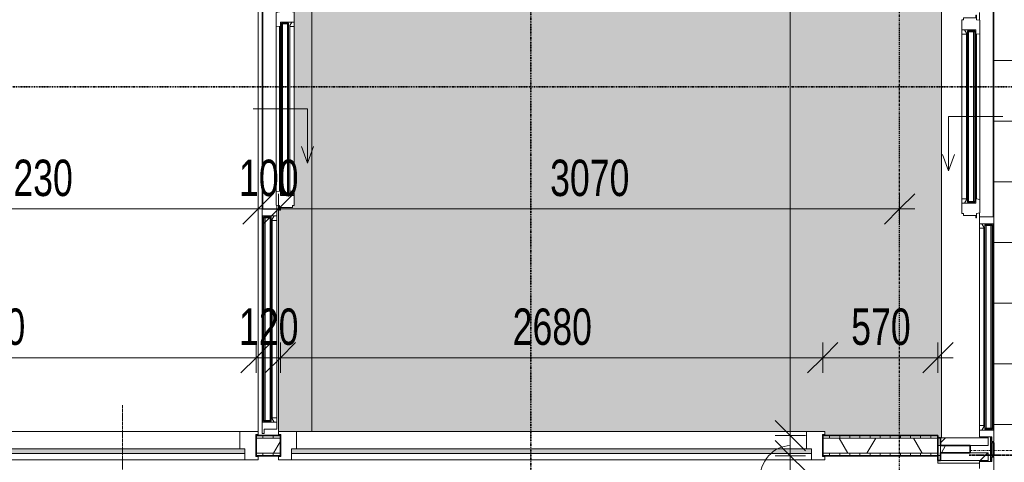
# Model space of a CAD drawing. Header units: millimetres. Extents: x -80560 to 110805, y -11020 to 52719.
# Tile 160 of 184: x 84547 to 89412, y 27341 to 29530. Entities that reach past the tile are written whole.
import ezdxf

# ---------------------------------------------------------------- set-up
doc = ezdxf.new("R2010")
doc.units = ezdxf.units.MM
for name, pattern in [('CENTER2', [20, 8, -4, 4, -4]), ('DASHDOT2', [8, 4, -2, 0, -2]), ('DASHED2', [6, 4, -2]), ('DASHED2-1', [3, 2, -1])]:
    doc.linetypes.add(name, pattern=pattern)
for name, color, linetype, lineweight in [('A-ANNO-DIMS', 211, 'Continuous', 9), ('A-ANNO-DIMS-100', 211, 'Continuous', 9), ('A-DETL', 90, 'Continuous', 18), ('A-DETL-HDLN', 90, 'DASHED2', 18), ('A-DETL-MBND', 5, 'Continuous', 18), ('A-DOOR', 31, 'Continuous', 18), ('A-DOOR-FRAM', 31, 'Continuous', 18), ('A-FLOR', 192, 'Continuous', 18), ('A-FLOR-OVHD', 1, 'DASHED2-1', 18), ('A-FLOR-PATT', 8, 'Continuous', 18), ('A-GENM', 13, 'Continuous', 18), ('A-GLAZ', 151, 'Continuous', 18), ('A-GLAZ-SILL', 1, 'Continuous', 18), ('A-WALL', 113, 'Continuous', 35), ('A-WALL-PATT', 111, 'Continuous', 35), ('G-ANNO-SYMB', 111, 'Continuous', 9), ('I-WALL', 2, 'Continuous', 18), ('S-GRID', 1, 'Continuous', 9)]:
    doc.layers.add(name, color=color, linetype=linetype, lineweight=lineweight)
doc.styles.add('Arial_5', font='arial.ttf', dxfattribs={"width": 0.7, "height": 180})
doc.dimstyles.new('n3o_1_8', dxfattribs={"dimscale": 304.8, "dimtxt": 183.646692, "dimasz": 0.492126, "dimexe": 0.246063, "dimexo": 0.0625, "dimgap": 0.032808, "dimtad": 1, "dimdec": 0, "dimdsep": 46, "dimtxsty": 'Arial_5', "dimblk1": 'OBLIQUE', "dimblk2": 'OBLIQUE', "dimsah": 1, "dimcen": 0.09, "dimdle": 0.246063, "dimazin": 0, "dimtfac": 1, "dimtdec": 4, "dimtix": 1, "dimtmove": 0, "dimatfit": 3, "dimfxl": 0.246063, "dimfxlon": 1, "dimtvp": 1, "dimtolj": 1, "dimtzin": 0, "dimarcsym": 2})
doc.dimstyles.new('n3o_1_8_2', dxfattribs={"dimscale": 304.8, "dimtxt": 183.646692, "dimasz": 0.492126, "dimexe": 0.246063, "dimexo": 0.0625, "dimgap": 0.032808, "dimtad": 1, "dimdec": 0, "dimdsep": 46, "dimtxsty": 'Arial_5', "dimblk1": 'OBLIQUE', "dimblk2": 'OBLIQUE', "dimsah": 1, "dimcen": 0.09, "dimdle": 0.246063, "dimazin": 0, "dimtfac": 1, "dimtdec": 4, "dimtix": 1, "dimtmove": 1, "dimatfit": 3, "dimfxl": 0.246063, "dimfxlon": 1, "dimtvp": 1, "dimtolj": 1, "dimtzin": 0, "dimarcsym": 2})
doc.dimstyles.new('n3o_1_8_3', dxfattribs={"dimscale": 304.8, "dimtxt": 183.646692, "dimasz": 0.492126, "dimexe": 0.246063, "dimexo": 0.0625, "dimgap": 0.032808, "dimtad": 1, "dimdec": 0, "dimdsep": 46, "dimtxsty": 'Arial_5', "dimblk1": 'OBLIQUE', "dimblk2": 'OBLIQUE', "dimsah": 1, "dimcen": 0.09, "dimdle": 0.246063, "dimazin": 0, "dimtfac": 1, "dimtdec": 4, "dimtix": 1, "dimtmove": 0, "dimatfit": 3, "dimfxl": 0.246063, "dimfxlon": 1, "dimtvp": 1, "dimtolj": 1, "dimtzin": 0, "dimarcsym": 2})
doc.dimstyles.new('n3o_1_8_4', dxfattribs={"dimscale": 304.8, "dimtxt": 183.646692, "dimasz": 0.492126, "dimexe": 0.246063, "dimexo": 0.0625, "dimgap": 0.032808, "dimtad": 1, "dimdec": 0, "dimdsep": 46, "dimtxsty": 'Arial_5', "dimblk1": 'OBLIQUE', "dimblk2": 'OBLIQUE', "dimsah": 1, "dimcen": 0.09, "dimdle": 0.246063, "dimazin": 0, "dimtfac": 1, "dimtdec": 4, "dimtix": 1, "dimtmove": 0, "dimatfit": 3, "dimfxl": 0.246063, "dimfxlon": 1, "dimtvp": 1, "dimtolj": 1, "dimtzin": 0, "dimarcsym": 2})
pattern_1 = [(60, (24894.82, 0), (-274.963, 158.75), []), (120, (24894.82, 0), (-274.963, -158.75), [])]
pattern_2 = [(45, (0, 0), (-141.42136, 141.42136), [])]
pattern_3 = [(270, (87398.57, 27474), (50, 3e-15), [])]

# ---------------------------------------------------------------- blocks, each defined once
blk = doc.blocks.new('merk 2700 entree schuifpui - std-31675095-DO_01 eerste verdieping')
at = {"layer": 'A-GLAZ'}
for p, q in [((975.5, 0), (975.5, -4)), ((1053.5, 0), (975.5, 0)), ((1053.5, -4), (1053.5, 0)), ((2107.5, 0), (2029.5, 0)), ((2029.5, 0), (2029.5, -4)), ((2107.5, -10), (2107.5, 0)), ((975.5, -4), (997.5, -4)), ((997.5, -4), (997.5, -72)), ((1031.5, -72), (1031.5, -4)), ((1031.5, -4), (1053.5, -4)), ((2029.5, -4), (2051.5, -4)), ((2051.5, -4), (2051.5, -72)), ((2085.5, -72), (2085.5, -10)), ((2085.5, -10), (2107.5, -10)), ((997.5, -72), (1031.5, -72)), ((2051.5, -72), (2085.5, -72))]:
    blk.add_line(p, q, dxfattribs=at)
at = {"layer": 'A-GLAZ-SILL'}
for p, q in [((-975.45, 0), (975.5, 0)), ((1053.5, 0), (2029.5, 0)), ((975.5, -4), (-975.45, -4)), ((2029.5, -4), (1053.5, -4)), ((25.1875, -72), (-13.1875, -72)), ((997.5, -72), (978.3125, -72))]:
    blk.add_line(p, q, dxfattribs=at)
blk = doc.blocks.new('NLRS_41_GM_WPB_spouwlat-SH_generiek_ISR - 235x38-V108-DO_01 eerste verdieping')
at = {"layer": 'A-GENM'}
h = blk.add_hatch(dxfattribs=at)
h.set_pattern_fill('FP_51', color=256, style=0, pattern_type=2)
h.set_pattern_definition(pattern_2)
h.paths.add_polyline_path([(64437, 27424), (64437, 27462), (64202, 27462), (64202, 27424), (64268.9, 27424)], flags=0)
for p, q in [((64202, 27462), (64202, 27424)), ((64437, 27462), (64202, 27462)), ((64437, 27424), (64437, 27462)), ((64202, 27424), (64437, 27424))]:
    blk.add_line(p, q, dxfattribs=at)
blk = doc.blocks.new('NLRS_41_GM_WPB_spouwlat-SH_generiek_ISR - 235x38-34218356-DO_01 eerste verdieping')
at = {"layer": 'A-DETL-MBND'}
blk.add_line((64437, 27462), (64437, 27467), dxfattribs=at)
blk = doc.blocks.new('merk 2700 entree schuifpui b - merk 2700 entree schuifpui b-34267530-DO_01 eerste verdieping')
at = {"layer": 'A-GLAZ'}
for p, q in [((997.5, 72), (1031.5, 72)), ((997.5, 4), (997.5, 72)), ((1031.5, 72), (1031.5, 4)), ((2051.5, 72), (2085.5, 72)), ((2051.5, 4), (2051.5, 72)), ((2085.5, 72), (2085.5, 10)), ((975.5, 4), (997.5, 4)), ((975.5, 0), (975.5, 4)), ((1031.5, 4), (1053.5, 4)), ((1053.5, 4), (1053.5, 0)), ((2029.5, 4), (2051.5, 4)), ((2029.5, 0), (2029.5, 4)), ((2085.5, 10), (2107.5, 10)), ((2107.5, 10), (2107.5, 0)), ((1053.5, 0), (975.5, 0)), ((2107.5, 0), (2029.5, 0))]:
    blk.add_line(p, q, dxfattribs=at)
at = {"layer": 'A-GLAZ-SILL'}
for p, q in [((978.3125, 72), (997.5, 72)), ((-975.45, 4), (975.5, 4)), ((975.5, 0), (-975.45, 0)), ((1053.5, 4), (2029.5, 4)), ((2029.5, 0), (1053.5, 0))]:
    blk.add_line(p, q, dxfattribs=at)
blk = doc.blocks.new('32_n3o_raam_h2xb1 - 90x139_25_K_2410x2700-32172122-DO_01 eerste verdieping')
at = {"layer": 'A-GLAZ'}
for p, q in [((-1350, 69.5), (-1350, 54.5)), ((-1285, 69.5), (-1350, 69.5)), ((-1350, 54.5), (-1338, 54.5)), ((-1338, 54.5), (-1338, -54.5)), ((-1285, 39.5), (-1285, 69.5)), ((-1285, 69.5), (1285, 69.5)), ((1350, 69.5), (1285, 69.5)), ((1285, 69.5), (1285, 39.5)), ((1338, -54.5), (1338, 54.5)), ((1338, 54.5), (1350, 54.5)), ((1350, 54.5), (1350, 69.5)), ((-1260, -69.5), (-1260, 15.5)), ((1260, 15.5), (1260, -69.5)), ((-1338, -54.5), (-1350, -54.5)), ((-1350, -54.5), (-1350, -69.5)), ((-1350, -69.5), (-1260, -69.5)), ((1260, -69.5), (-1260, -69.5)), ((1260, -69.5), (1350, -69.5)), ((1350, -54.5), (1338, -54.5)), ((1350, -59.5), (1350, -54.5))]:
    blk.add_line(p, q, dxfattribs=at)
blk = doc.blocks.new('30_n3o_raam_vast - 24mm-33477549-DO_01 eerste verdieping')
at = {"layer": 'A-DOOR'}
blk.add_hatch(color=256, dxfattribs=at).paths.add_polyline_path([(-2570, 24), (-2570, 0), (0, 0), (0, 24), (-2549.9, 24)], flags=0)
for p, q in [((0, 24), (-2570, 24)), ((-2570, 24), (-2570, 0)), ((-2570, 0), (0, 0)), ((0, 0), (0, 24))]:
    blk.add_line(p, q, dxfattribs=at)
blk = doc.blocks.new('32_n3o_raam_h2xb1 - 90x139_25_K_2410x2700-34073126-DO_01 eerste verdieping')
at = {"layer": 'A-GLAZ'}
for p, q in [((-1350, 69.5), (-1350, 54.5)), ((-1285, 69.5), (-1350, 69.5)), ((-1350, 54.5), (-1338, 54.5)), ((-1338, 54.5), (-1338, -54.5)), ((-1285, 39.5), (-1285, 69.5)), ((-1285, 69.5), (1285, 69.5)), ((1350, 69.5), (1285, 69.5)), ((1285, 69.5), (1285, 39.5)), ((1338, -54.5), (1338, 54.5)), ((1338, 54.5), (1350, 54.5)), ((1350, 54.5), (1350, 69.5)), ((-1260, -69.5), (-1260, 15.5)), ((1260, 15.5), (1260, -69.5)), ((-1338, -54.5), (-1350, -54.5)), ((-1350, -54.5), (-1350, -69.5)), ((-1350, -69.5), (-1260, -69.5)), ((1260, -69.5), (-1260, -69.5)), ((1260, -69.5), (1350, -69.5)), ((1350, -54.5), (1338, -54.5)), ((1350, -69.5), (1350, -54.5))]:
    blk.add_line(p, q, dxfattribs=at)
blk = doc.blocks.new('NLRS_41_GM_WPB_spouwlat-SH_generiek_ISR - 235x38-V316-DO_01 eerste verdieping')
at = {"layer": 'A-GENM'}
h = blk.add_hatch(dxfattribs=at)
h.set_pattern_fill('FP_59', color=256, style=0, pattern_type=2)
h.set_pattern_definition(pattern_2)
h.paths.add_polyline_path([(64437, 27350), (64437, 27388), (64202, 27388), (64202, 27350), (64268.9, 27350)], flags=0)
for p, q in [((64202, 27388), (64202, 27350)), ((64437, 27388), (64202, 27388)), ((64202, 27350), (64437, 27350)), ((64437, 27350), (64437, 27388))]:
    blk.add_line(p, q, dxfattribs=at)
blk = doc.blocks.new('NLRS_41_GM_WPB_spouwlat-SH_generiek_ISR - 235x38-33924420-DO_01 eerste verdieping')
at = {"layer": 'A-DETL-MBND'}
blk.add_line((64437, 27345), (64437, 27350), dxfattribs=at)
blk = doc.blocks.new('41_dagkanten_SH_generiek_ISR - 12x204_5-V317-DO_01 eerste verdieping')
at = {"layer": 'A-GENM'}
for p, q in [((64394, 27350), (64189.5, 27350)), ((64189.5, 27350), (64189.5, 27338)), ((64394, 27345), (64394, 27350)), ((64189.5, 27338), (64394, 27338))]:
    blk.add_line(p, q, dxfattribs=at)
blk = doc.blocks.new('merk 3600 3-deling HOOG v2 - merk 3600 3-deling HOOG v2-33924333-DO_01 eerste verdieping')
at = {"layer": 'A-GLAZ'}
for p, q in [((-1625.5, 0), (-1703.5, 0)), ((-1703.5, 0), (-1703.5, -10)), ((-1703.5, -10), (-1681.5, -10)), ((-1681.5, -10), (-1681.5, -72)), ((-1681.5, -72), (-1647.5, -72))]:
    blk.add_line(p, q, dxfattribs=at)
blk = doc.blocks.new('30_n3o_RT72_glas met glaslat - Type 1-33913462-DO_01 eerste verdieping')
at = {"layer": 'A-GENM'}
for points in [[(505, -5), (-505, -5), (-505, -11), (505, -11)], [(505, -35), (-505, -35), (-505, -41), (505, -41)]]:
    blk.add_hatch(color=256, dxfattribs=at).paths.add_polyline_path(points, flags=0)
for p, q in [((505, -5), (-505, -5)), ((-505, -5), (-505, -11)), ((-501, -5), (-505, -5)), ((-505, -5), (-505, -41)), ((-505, -11), (505, -11)), ((505, -35), (-505, -35)), ((-505, -35), (-505, -41)), ((-505, -41), (505, -41)), ((-505, -41), (-501, -41)), ((-501, -41), (-501, -5)), ((505, -5), (501, -5)), ((501, -5), (501, -41)), ((501, -41), (505, -41)), ((505, -11), (505, -5)), ((505, -41), (505, -5)), ((505, -41), (505, -35))]:
    blk.add_line(p, q, dxfattribs=at)
blk = doc.blocks.new('DPWP_merk 2700 entree schuifpui Window1 - Type 1-34213367-DO_01 eerste verdieping')
at = {"layer": 'A-DOOR'}
for p, q in [((409.25, -66), (-409.25, -66)), ((406.75, -82), (-406.75, -82)), ((406.75, -86), (-406.75, -86))]:
    blk.add_line(p, q, dxfattribs=at)
at = {"layer": 'A-DOOR-FRAM'}
for p, q in [((-478.75, -82), (-500.75, -82)), ((-500.75, -82), (-500.75, -86)), ((-500.75, -86), (-488.75, -86)), ((-488.75, -86), (-488.75, -146)), ((-476.25, -66), (-478.75, -82)), ((-409.25, -66), (-476.25, -66)), ((-428.75, -154), (-428.75, -86)), ((-428.75, -86), (-406.75, -86)), ((-406.75, -82), (-409.25, -66)), ((-406.75, -86), (-406.75, -82)), ((409.25, -66), (406.75, -82)), ((406.75, -82), (406.75, -86)), ((406.75, -86), (428.75, -86)), ((476.25, -66), (409.25, -66)), ((428.75, -86), (428.75, -154)), ((478.75, -82), (476.25, -66)), ((500.75, -82), (478.75, -82)), ((488.75, -146), (488.75, -86)), ((488.75, -86), (500.75, -86)), ((500.75, -86), (500.75, -82)), ((-488.75, -146), (-478.75, -146)), ((-478.75, -146), (-478.75, -154)), ((-478.75, -154), (-428.75, -154)), ((428.75, -154), (478.75, -154)), ((478.75, -154), (478.75, -146)), ((478.75, -146), (488.75, -146))]:
    blk.add_line(p, q, dxfattribs=at)
blk = doc.blocks.new('Mobility Plan Swing v2 - Mobility Plan Swing v2-34213818-DO_01 eerste verdieping')
at = {"layer": 'A-GENM'}
for p, q in [((0, -134.2), (0, 134.2)), ((0, -134.2), (268.4, -134.2)), ((268.4, -134.2), (187, -104.6)), ((268.4, -134.2), (187, -163.8))]:
    blk.add_line(p, q, dxfattribs=at)
blk = doc.blocks.new('DPWP_30_n3o_RT72_glas met glaslat Frame1 - Type 1-33913465-DO_01 eerste verdieping')
at = {"layer": 'A-GENM'}
for p, q in [((-493.317, -5), (-510, -15)), ((-510, -27), (-488, -27)), ((-488, -5), (-493.317, -5)), ((488, -5), (-488, -5)), ((-488, -27), (-488, -5)), ((488, -27), (-488, -27)), ((493.317, -5), (488, -5)), ((488, -5), (488, -27)), ((488, -27), (510, -27)), ((510, -15), (493.317, -5))]:
    blk.add_line(p, q, dxfattribs=at)
blk = doc.blocks.new('30_n3o_RT72_glas met glaslat - Type 1-34213813-DO_01 eerste verdieping')
at = {"layer": 'A-GENM'}
for points in [[(423.7, -11), (423.7, -5), (-423.8, -5), (-423.8, -11), (132.4, -11)], [(423.7, -41), (423.7, -35), (-423.8, -35), (-423.8, -41), (132.4, -41)]]:
    blk.add_hatch(color=256, dxfattribs=at).paths.add_polyline_path(points, flags=0)
for p, q in [((423.7, -5), (-423.8, -5)), ((-423.8, -5), (-423.8, -11)), ((-419.7, -5), (-423.8, -5)), ((-423.8, -5), (-423.8, -41)), ((-423.8, -11), (423.7, -11)), ((423.7, -35), (-423.8, -35)), ((-423.8, -35), (-423.8, -41)), ((-423.8, -41), (423.7, -41)), ((-423.8, -41), (-419.7, -41)), ((-419.7, -41), (-419.7, -5)), ((423.7, -5), (419.7, -5)), ((419.7, -5), (419.7, -41)), ((419.7, -41), (423.7, -41)), ((423.7, -11), (423.7, -5)), ((423.7, -41), (423.7, -5)), ((423.7, -41), (423.7, -35))]:
    blk.add_line(p, q, dxfattribs=at)
blk = doc.blocks.new('DPWP_30_n3o_RT72_glas met glaslat Frame1 - Type 1-34213816-DO_01 eerste verdieping')
at = {"layer": 'A-GENM'}
for p, q in [((-412.067, -5), (-428.75, -15)), ((-428.75, -27), (-406.75, -27)), ((-406.75, -5), (-412.067, -5)), ((406.75, -5), (-406.75, -5)), ((-406.75, -27), (-406.75, -5)), ((406.75, -27), (-406.75, -27)), ((412.067, -5), (406.75, -5)), ((406.75, -5), (406.75, -27)), ((406.75, -27), (428.75, -27)), ((428.75, -15), (412.067, -5))]:
    blk.add_line(p, q, dxfattribs=at)
blk = doc.blocks.new('30_n3o_RT72_glas met glaslat - Type 1-34267541-DO_01 eerste verdieping')
at = {"layer": 'A-GENM'}
for points in [[(505, 41), (-505, 41), (-505, 35), (505, 35)], [(505, 11), (-505, 11), (-505, 5), (505, 5)]]:
    blk.add_hatch(color=256, dxfattribs=at).paths.add_polyline_path(points, flags=0)
for p, q in [((505, 41), (-505, 41)), ((-505, 41), (-505, 35)), ((-501, 41), (-505, 41)), ((-505, 41), (-505, 5)), ((-505, 35), (505, 35)), ((505, 11), (-505, 11)), ((-505, 11), (-505, 5)), ((-505, 5), (505, 5)), ((-505, 5), (-501, 5)), ((-501, 5), (-501, 41)), ((505, 41), (501, 41)), ((501, 41), (501, 5)), ((501, 5), (505, 5)), ((505, 35), (505, 41)), ((505, 5), (505, 41)), ((505, 5), (505, 11))]:
    blk.add_line(p, q, dxfattribs=at)
blk = doc.blocks.new('DPWP_merk 2700 entree schuifpui b Window2 - Type 1-34267552-DO_01 eerste verdieping')
at = {"layer": 'A-DOOR'}
for p, q in [((-409.25, 66), (409.25, 66)), ((-406.75, 86), (406.75, 86)), ((-406.75, 82), (406.75, 82))]:
    blk.add_line(p, q, dxfattribs=at)
at = {"layer": 'A-DOOR-FRAM'}
for p, q in [((-488.75, 146), (-478.75, 146)), ((-488.75, 86), (-488.75, 146)), ((-478.75, 154), (-428.75, 154)), ((-478.75, 146), (-478.75, 154)), ((-428.75, 154), (-428.75, 86)), ((428.75, 154), (478.75, 154)), ((428.75, 86), (428.75, 154)), ((478.75, 154), (478.75, 146)), ((478.75, 146), (488.75, 146)), ((488.75, 146), (488.75, 86)), ((-500.75, 86), (-488.75, 86)), ((-500.75, 82), (-500.75, 86)), ((-478.75, 82), (-500.75, 82)), ((-476.25, 66), (-478.75, 82)), ((-409.25, 66), (-476.25, 66)), ((-428.75, 86), (-406.75, 86)), ((-406.75, 82), (-409.25, 66)), ((-406.75, 86), (-406.75, 82)), ((406.75, 86), (428.75, 86)), ((406.75, 82), (406.75, 86)), ((409.25, 66), (406.75, 82)), ((476.25, 66), (409.25, 66)), ((478.75, 82), (476.25, 66)), ((500.75, 82), (478.75, 82)), ((488.75, 86), (500.75, 86)), ((500.75, 86), (500.75, 82))]:
    blk.add_line(p, q, dxfattribs=at)
blk = doc.blocks.new('Mobility Plan Swing v2 - Mobility Plan Swing v2-34267560-DO_01 eerste verdieping')
at = {"layer": 'A-GENM'}
for p, q in [((268.4, 134.2), (187, 163.8)), ((0, 134.2), (268.4, 134.2)), ((0, 134.2), (0, -134.2)), ((268.4, 134.2), (187, 104.6))]:
    blk.add_line(p, q, dxfattribs=at)
blk = doc.blocks.new('DPWP_30_n3o_RT72_glas met glaslat Frame1 - Type 1-34267544-DO_01 eerste verdieping')
at = {"layer": 'A-GENM'}
for p, q in [((-488, 27), (-510, 27)), ((-510, 15), (-493.317, 5)), ((-493.317, 5), (-488, 5)), ((-488, 27), (488, 27)), ((-488, 5), (-488, 27)), ((-488, 5), (488, 5)), ((510, 27), (488, 27)), ((488, 27), (488, 5)), ((488, 5), (493.317, 5)), ((493.317, 5), (510, 15))]:
    blk.add_line(p, q, dxfattribs=at)
blk = doc.blocks.new('30_n3o_RT72_glas met glaslat - Type 1-34267555-DO_01 eerste verdieping')
at = {"layer": 'A-GENM'}
for points in [[(423.75, 41), (-423.75, 41), (-423.75, 35), (423.75, 35)], [(423.75, 11), (-423.75, 11), (-423.75, 5), (423.75, 5)]]:
    blk.add_hatch(color=256, dxfattribs=at).paths.add_polyline_path(points, flags=0)
for p, q in [((423.75, 41), (-423.75, 41)), ((-423.75, 41), (-423.75, 35)), ((-419.75, 41), (-423.75, 41)), ((-423.75, 41), (-423.75, 5)), ((-423.75, 35), (423.75, 35)), ((423.75, 11), (-423.75, 11)), ((-423.75, 11), (-423.75, 5)), ((-423.75, 5), (423.75, 5)), ((-423.75, 5), (-419.75, 5)), ((-419.75, 5), (-419.75, 41)), ((423.75, 41), (419.75, 41)), ((419.75, 41), (419.75, 5)), ((419.75, 5), (423.75, 5)), ((423.75, 35), (423.75, 41)), ((423.75, 5), (423.75, 41)), ((423.75, 5), (423.75, 11))]:
    blk.add_line(p, q, dxfattribs=at)
blk = doc.blocks.new('DPWP_30_n3o_RT72_glas met glaslat Frame1 - Type 1-34267558-DO_01 eerste verdieping')
at = {"layer": 'A-GENM'}
for p, q in [((-406.75, 27), (-428.75, 27)), ((-428.75, 15), (-412.067, 5)), ((-412.067, 5), (-406.75, 5)), ((-406.75, 27), (406.75, 27)), ((-406.75, 5), (-406.75, 27)), ((-406.75, 5), (406.75, 5)), ((428.75, 27), (406.75, 27)), ((406.75, 27), (406.75, 5)), ((406.75, 5), (412.067, 5)), ((412.067, 5), (428.75, 15))]:
    blk.add_line(p, q, dxfattribs=at)
blk = doc.blocks.new('DIMBLOCK276-DO_01 eerste verdieping')
at = {"layer": 'A-ANNO-DIMS-100'}
for p, q in [((88353.9, 35389.5), (88278.9, 35464.5)), ((88428.9, 35389.5), (88278.9, 35389.5)), ((88353.9, 35389.5), (88353.9, 27474)), ((88353.9, 35389.5), (88428.9, 35314.5)), ((88353.9, 35389.5), (88428.9, 35389.5)), ((88353.9, 27474), (88278.9, 27549)), ((88428.9, 27474), (88278.9, 27474)), ((88353.9, 27474), (88428.9, 27399)), ((88353.9, 27474), (88428.9, 27474))]:
    blk.add_line(p, q, dxfattribs=at)
at = {"layer": 'A-ANNO-DIMS-100', "color": 0, "insert": (88110.2, 31239.6), "char_height": 180, "width": 461.094, "attachment_point": 1, "rotation": 90, "line_spacing_factor": 0.941778, "style": 'Arial_5'}
blk.add_mtext('7916', dxfattribs=at)
blk = doc.blocks.new('_Oblique')
at = {"color": 0, "linetype": 'ByBlock', "lineweight": -2}
blk.add_line((-0.5, -0.5), (0.5, 0.5), dxfattribs=at)
blk = doc.blocks.new('DIMBLOCK277-DO_01 eerste verdieping')
at = {"layer": 'A-ANNO-DIMS-100'}
for p, q in [((88353.9, 27474), (88278.9, 27549)), ((88428.9, 27474), (88278.9, 27474)), ((88353.9, 27374), (88278.9, 27449)), ((88353.9, 27474), (88353.9, 27374)), ((88353.9, 27474), (88428.9, 27399)), ((88353.9, 27474), (88428.9, 27474)), ((88428.9, 27374), (88278.9, 27374)), ((88353.9, 27374), (88428.9, 27299)), ((88353.9, 27374), (88428.9, 27374))]:
    blk.add_line(p, q, dxfattribs=at)
blk.add_ellipse((88353.9, 27249.9), major_axis=(0, 174.1), ratio=0.868828, start_param=0, end_param=1.570796, dxfattribs=at)
at = {"layer": 'A-ANNO-DIMS-100', "color": 0, "insert": (88110.2, 26961.7), "char_height": 180, "width": 345.821, "attachment_point": 1, "rotation": 90, "line_spacing_factor": 0.941778, "style": 'Arial_5'}
blk.add_mtext('100', dxfattribs=at)
blk = doc.blocks.new('DIMBLOCK278-DO_01 eerste verdieping')
at = {"layer": 'A-ANNO-DIMS-100'}
for p, q in [((88353.9, 27374), (88278.9, 27449)), ((88428.9, 27374), (88278.9, 27374)), ((88353.9, 27374), (88353.9, 22835)), ((88353.9, 27374), (88428.9, 27299)), ((88353.9, 27374), (88428.9, 27374)), ((88353.9, 22835), (88278.9, 22910)), ((88428.9, 22835), (88278.9, 22835)), ((88353.9, 22835), (88428.9, 22760)), ((88353.9, 22835), (88428.9, 22835))]:
    blk.add_line(p, q, dxfattribs=at)
at = {"layer": 'A-ANNO-DIMS-100', "color": 0, "insert": (88110.2, 24912.4), "char_height": 180, "width": 461.094, "attachment_point": 1, "rotation": 90, "line_spacing_factor": 0.941778, "style": 'Arial_5'}
blk.add_mtext('4539', dxfattribs=at)
blk = doc.blocks.new('DIMBLOCK536-DO_01 eerste verdieping')
at = {"layer": 'A-ANNO-DIMS-100'}
for p, q in [((83034.8, 27858.4), (83109.8, 27933.4)), ((83034.8, 27783.4), (83034.8, 27933.4)), ((85714.8, 27858.4), (85789.8, 27933.4)), ((85714.8, 27783.4), (85714.8, 27933.4)), ((83034.8, 27858.4), (82959.8, 27783.4)), ((83034.8, 27858.4), (85714.8, 27858.4)), ((83034.8, 27858.4), (83034.8, 27783.4)), ((85714.8, 27858.4), (85639.8, 27783.4)), ((85714.8, 27858.4), (85714.8, 27783.4))]:
    blk.add_line(p, q, dxfattribs=at)
at = {"layer": 'A-ANNO-DIMS-100', "color": 0, "insert": (84182.7, 28102.1), "char_height": 180, "width": 461.094, "attachment_point": 1, "line_spacing_factor": 0.941778, "style": 'Arial_5'}
blk.add_mtext('2680', dxfattribs=at)
blk = doc.blocks.new('DIMBLOCK537-DO_01 eerste verdieping')
at = {"layer": 'A-ANNO-DIMS-100'}
for p, q in [((85714.8, 27858.4), (85789.8, 27933.4)), ((85714.8, 27783.4), (85714.8, 27933.4)), ((85834.8, 27858.4), (85909.8, 27933.4)), ((85834.8, 27933.4), (85834.8, 27783.4)), ((85834.8, 27858.4), (85834.8, 27933.4)), ((85714.8, 27858.4), (85639.8, 27783.4)), ((85714.8, 27858.4), (85834.8, 27858.4)), ((85714.8, 27858.4), (85714.8, 27783.4)), ((85834.8, 27858.4), (85759.8, 27783.4))]:
    blk.add_line(p, q, dxfattribs=at)
at = {"layer": 'A-ANNO-DIMS-100', "color": 0, "insert": (85630.7, 28102.1), "char_height": 180, "width": 345.821, "attachment_point": 1, "line_spacing_factor": 0.941778, "style": 'Arial_5'}
blk.add_mtext('120', dxfattribs=at)
blk = doc.blocks.new('DIMBLOCK538-DO_01 eerste verdieping')
at = {"layer": 'A-ANNO-DIMS-100'}
for p, q in [((85834.8, 27858.4), (85909.8, 27933.4)), ((85834.8, 27933.4), (85834.8, 27783.4)), ((85834.8, 27858.4), (85834.8, 27933.4)), ((88514.8, 27858.4), (88589.8, 27933.4)), ((88514.8, 27933.4), (88514.8, 27783.4)), ((88514.8, 27858.4), (88514.8, 27933.4)), ((85834.8, 27858.4), (85759.8, 27783.4)), ((85834.8, 27858.4), (88514.8, 27858.4)), ((88514.8, 27858.4), (88439.8, 27783.4))]:
    blk.add_line(p, q, dxfattribs=at)
at = {"layer": 'A-ANNO-DIMS-100', "color": 0, "insert": (86982.7, 28102.1), "char_height": 180, "width": 461.094, "attachment_point": 1, "line_spacing_factor": 0.941778, "style": 'Arial_5'}
blk.add_mtext('2680', dxfattribs=at)
blk = doc.blocks.new('DIMBLOCK539-DO_01 eerste verdieping')
at = {"layer": 'A-ANNO-DIMS-100'}
for p, q in [((88514.8, 27858.4), (88589.8, 27933.4)), ((88514.8, 27933.4), (88514.8, 27783.4)), ((88514.8, 27858.4), (88514.8, 27933.4)), ((89084.3, 27858.4), (89159.3, 27933.4)), ((89084.3, 27783.4), (89084.3, 27933.4)), ((88514.8, 27858.4), (88439.8, 27783.4)), ((88514.8, 27858.4), (89159.3, 27858.4)), ((89084.3, 27858.4), (89009.3, 27783.4)), ((89084.3, 27858.4), (89084.3, 27783.4))]:
    blk.add_line(p, q, dxfattribs=at)
at = {"layer": 'A-ANNO-DIMS-100', "color": 0, "insert": (88655.5, 28102.1), "char_height": 180, "width": 345.821, "attachment_point": 1, "line_spacing_factor": 0.941778, "style": 'Arial_5'}
blk.add_mtext('570', dxfattribs=at)
blk = doc.blocks.new('DIMBLOCK649-DO_01 eerste verdieping')
at = {"layer": 'A-ANNO-DIMS-100'}
for p, q in [((83494.8, 28594.1), (83569.8, 28669.1)), ((83494.8, 28669.1), (83494.8, 28519.1)), ((83494.8, 28594.1), (83494.8, 28669.1)), ((85724.8, 28594.1), (85799.8, 28669.1)), ((85724.8, 28669.1), (85724.8, 28519.1)), ((85724.8, 28594.1), (85724.8, 28669.1)), ((83419.8, 28594.1), (85724.8, 28594.1)), ((83494.8, 28594.1), (83419.8, 28519.1)), ((85724.8, 28594.1), (85649.8, 28519.1))]:
    blk.add_line(p, q, dxfattribs=at)
at = {"layer": 'A-ANNO-DIMS-100', "color": 0, "insert": (84417.7, 28837.8), "char_height": 180, "width": 461.094, "attachment_point": 1, "line_spacing_factor": 0.941778, "style": 'Arial_5'}
blk.add_mtext('2230', dxfattribs=at)
blk = doc.blocks.new('DIMBLOCK650-DO_01 eerste verdieping')
at = {"layer": 'A-ANNO-DIMS-100'}
for p, q in [((85724.8, 28594.1), (85799.8, 28669.1)), ((85724.8, 28669.1), (85724.8, 28519.1)), ((85724.8, 28594.1), (85724.8, 28669.1)), ((85824.8, 28594.1), (85899.8, 28669.1)), ((85824.8, 28669.1), (85824.8, 28519.1)), ((85824.8, 28594.1), (85824.8, 28669.1)), ((85724.8, 28594.1), (85649.8, 28519.1)), ((85724.8, 28594.1), (85824.8, 28594.1)), ((85824.8, 28594.1), (85749.8, 28519.1))]:
    blk.add_line(p, q, dxfattribs=at)
at = {"layer": 'A-ANNO-DIMS-100', "color": 0, "insert": (85630.7, 28837.8), "char_height": 180, "width": 345.821, "attachment_point": 1, "line_spacing_factor": 0.941778, "style": 'Arial_5'}
blk.add_mtext('100', dxfattribs=at)
blk = doc.blocks.new('DIMBLOCK651-DO_01 eerste verdieping')
at = {"layer": 'A-ANNO-DIMS-100'}
for p, q in [((85824.8, 28594.1), (85899.8, 28669.1)), ((85824.8, 28669.1), (85824.8, 28519.1)), ((85824.8, 28594.1), (85824.8, 28669.1)), ((88894.8, 28594.1), (88969.8, 28669.1)), ((88894.8, 28669.1), (88894.8, 28519.1)), ((88894.8, 28594.1), (88894.8, 28669.1)), ((85824.8, 28594.1), (85749.8, 28519.1)), ((85824.8, 28594.1), (88969.8, 28594.1)), ((88894.8, 28594.1), (88819.8, 28519.1))]:
    blk.add_line(p, q, dxfattribs=at)
at = {"layer": 'A-ANNO-DIMS-100', "color": 0, "insert": (87167.7, 28837.8), "char_height": 180, "width": 461.094, "attachment_point": 1, "line_spacing_factor": 0.941778, "style": 'Arial_5'}
blk.add_mtext('3070', dxfattribs=at)

msp = doc.modelspace()

# ---------------------------------------------------------------- hatches: boundary and pattern name
at = {"layer": 'A-FLOR-PATT'}
h = msp.add_hatch(dxfattribs=at)
h.set_pattern_fill('FP_178', color=256, style=0, pattern_type=2)
h.set_pattern_definition([(270, (88144.82, 29028.5), (300, 2e-14), []), (0, (88144.82, 29028.5), (0, 300), [])])
h.paths.add_polyline_path([(93275.1, 9991), (94444.8, 9991), (94444.8, 10109.6), (94344.8, 10109.6), (94344.8, 10189.6), (94444.8, 10189.6), (94444.8, 13600), (93454.8, 13600), (93454.8, 31150), (94444.8, 31150), (94444.8, 34479), (94294.8, 34479), (94294.8, 34622.3), (94244.8, 34621.4), (94244.8, 34645), (94194.8, 34645), (94194.8, 34735), (94294.8, 34735), (94294.8, 35031), (103513.8, 35031), (103513.8, 35031.5), (103513.8, 41250), (103352.3, 41249.1), (103351.6, 35192.5), (94099.8, 35193.2), (94099.8, 35197.5), (103347.3, 35198.3), (103347.3, 41250), (103308.8, 41250), (103308.8, 41750), (103347.3, 41750), (103347.2, 47652.5), (84131.8, 47653.2), (84131.8, 47657.5), (103352.3, 47656.8), (103352.3, 41750), (103513.8, 41750), (103513.8, 47819), (103513.3, 47819), (84060.8, 47819), (84060.8, 40600), (83943.8, 40600), (83943.8, 40568), (83950.8, 40568), (83950.8, 40590), (83960.8, 40590), (83960.8, 39710), (83950.8, 39710), (83950.8, 39732), (83943.8, 39732), (83943.8, 39700), (84060.8, 39700), (84060.8, 38800), (83943.8, 38800), (83943.8, 38768), (83950.8, 38768), (83950.8, 38790), (83960.8, 38790), (83960.8, 36110), (83950.8, 36110), (83950.8, 36132), (83943.8, 36132), (83943.8, 36100), (84060.8, 36100), (84060.8, 35766), (85294.8, 35766), (85294.8, 35649), (85326.8, 35649), (85326.8, 35656), (85304.8, 35656), (85304.8, 35666), (87984.8, 35666), (87984.8, 35656), (87962.8, 35656), (87962.8, 35649), (87994.8, 35649), (87994.8, 35766), (89460.8, 35766), (89460.8, 32950), (89343.8, 32950), (89343.8, 32918), (89350.8, 32918), (89350.8, 32940), (89360.8, 32940), (89360.8, 31738), (89350.8, 31738), (89350.8, 31760), (89343.8, 31760), (89343.8, 31638), (89350.8, 31638), (89350.8, 31660), (89360.8, 31660), (89360.8, 27445), (89350.8, 27445), (89350.8, 27467), (89343.8, 27467), (89343.8, 27345), (89350.8, 27345), (89350.8, 27367), (89360.8, 27367), (89360.8, 23960), (89350.8, 23960), (89350.8, 23982), (89343.8, 23982), (89343.8, 23950), (89460.8, 23950), (89460.8, 21250), (89343.8, 21250), (89343.8, 21218), (89350.8, 21218), (89350.8, 21240), (89360.8, 21240), (89360.8, 18560), (89350.8, 18560), (89350.8, 18582), (89343.8, 18582), (89343.8, 18550), (89460.8, 18550), (89460.8, 15850), (89343.8, 15850), (89343.8, 15818), (89350.8, 15818), (89350.8, 15840), (89360.8, 15840), (89360.8, 13160), (89350.8, 13160), (89350.8, 13182), (89343.8, 13182), (89343.8, 13150), (89460.8, 13150), (89460.8, 12250), (89343.8, 12250), (89343.8, 12218), (89350.8, 12218), (89350.8, 12240), (89360.8, 12240), (89360.8, 10460), (89350.8, 10460), (89350.8, 10482), (89343.8, 10482), (89343.8, 10450), (89460.8, 10450), (89460.8, 9991), (91344.8, 9991), (91344.8, 10033), (91844.8, 10033), (91844.8, 9991), (92981.5, 9991)], flags=0)
h.paths.add_polyline_path([(92834.6, 10152.5), (89531.8, 10153.2), (89531.8, 10157.5), (94333.8, 10156.8), (94333.8, 10152.5), (92981.5, 10152.5)], flags=0)
h.paths.add_polyline_path([(92518.2, 15188.5), (92178.2, 15228.5), (92518.2, 15268.5)], flags=0)
h.paths.add_polyline_path([(90691.4, 15188.5), (90691.4, 15268.5), (91031.4, 15228.5)], flags=0)
h.paths.add_polyline_path([(89350.8, 27372), (89350.8, 27440), (89360.8, 27440), (89360.8, 27372), (89356.8, 27372)], flags=0)
h.paths.add_polyline_path([(89360.8, 31665), (89350.8, 31665), (89350.8, 31733), (89360.8, 31733)], flags=0)
h.paths.add_polyline_path([(83943.8, 35649), (83953.8, 35649), (83953.8, 35659), (83943.8, 35659)], flags=0)
h.paths.add_polyline_path([(93244.8, 36520), (92904.8, 36560), (93244.8, 36600)], flags=0)
h.paths.add_polyline_path([(89904.8, 39488.5), (89904.8, 39568.5), (90244.8, 39528.5)], flags=0)
h.paths.add_polyline_path([(96504.8, 39828.5), (96544.8, 40168.5), (96584.8, 39828.5)], flags=0)
h.paths.add_polyline_path([(96544.8, 43388.5), (96504.8, 43728.5), (96584.8, 43728.5)], flags=0)
h = msp.add_hatch(dxfattribs=at)
h.set_pattern_fill('FP_23', color=256, style=0, pattern_type=2)
h.set_pattern_definition([(37.5, (24894.82, 0), (-3.20062, 97.88272), [3.353, -73.863, 3.353, -83.007, -82.55]), (37.5, (24894.82, 0), (-3.20062, 97.88272), [-163.576, 3.353, -79.197]), (7.5, (24894.82, 0), (89.9042, 143.36536), [3.353, -38.303, 3.353, -66.243, -26.67]), (7.5, (24894.82, 0), (89.9042, 143.36536), [-111.252, 3.353, -23.317]), (327.5, (24832.335, 0), (158.19843, 0.28699), [3.353, -22.047, 3.353, -88.087, -119.38]), (327.5, (24832.335, 0), (158.19843, 0.28699), [-116.84, 3.353, -116.027]), (317.5, (24832.33, 0), (152.71117, 44.58543), [3.353, -9.347, 3.353, -56.591, -68.58]), (317.5, (24832.33, 0), (152.71117, 44.58543), [-72.644, 3.353, -65.227])])
h.paths.add_polyline_path([(89100.8, 27462.5), (89100.8, 31643), (89084.3, 31643), (89084.3, 31670), (85824.8, 31670), (85824.8, 30570.5), (85830.8, 30571.4), (85830.8, 30593.4), (85834.8, 30593.4), (85834.8, 30581.4), (85894.8, 30581.4), (85894.8, 30571.4), (85902.8, 30571.4), (85902.8, 29602), (85894.8, 29602), (85894.8, 29592), (85834.8, 29592), (85834.8, 29578), (85894.8, 29578), (85894.8, 29568), (85902.8, 29568), (85902.8, 28610.5), (85894.8, 28610.5), (85894.8, 28600.5), (85834.8, 28600.5), (85834.8, 28588.5), (85830.8, 28588.5), (85830.8, 28610.5), (85824.8, 28610.5), (85824.8, 27493.5), (88524.8, 27493.5), (88524.8, 27478.5), (88512.8, 27478.5), (88512.8, 27462.5), (88514.8, 27462.5), (88514.8, 27474), (89084.3, 27474), (89084.3, 27462.5)], flags=0)
h.paths.add_polyline_path([(85834.8, 27462.5), (85836.8, 27462.5), (85836.8, 27478.5), (85824.8, 27478.5), (85824.8, 27474), (85834.8, 27474)], flags=0)
h.paths.add_polyline_path([(85824.8, 29567.1), (85830.8, 29568), (85830.8, 29602), (85824.8, 29602), (85824.8, 29568)], flags=0)
at = {"layer": 'A-WALL-PATT', "lineweight": 18}
h = msp.add_hatch(dxfattribs=at)
h.set_pattern_fill('FP_58', color=256, angle=90, style=0, pattern_type=2)
h.set_pattern_definition([(180, (89343.82, 22675), (6e-14, -50), [])])
h.paths.add_polyline_path([(89084.3, 9960.5), (89096.8, 9960.5), (89096.8, 10477), (89084.3, 10477), (89084.3, 10255.6)], flags=0)
h.paths.add_polyline_path([(89084.3, 12223), (89096.8, 12223), (89096.8, 13177), (89084.3, 13177), (89084.3, 12255.2)], flags=0)
h.paths.add_polyline_path([(89084.3, 15823), (89096.8, 15823), (89096.8, 18577), (89084.3, 18577), (89084.3, 16254.4)], flags=0)
h.paths.add_polyline_path([(89096.8, 21223), (89096.8, 23977), (89084.3, 23977), (89084.3, 21223)], flags=0)
h.paths.add_polyline_path([(89084.3, 27350), (89096.8, 27350), (89096.8, 27462), (89084.3, 27462)], flags=0)
h.paths.add_polyline_path([(89084.3, 31643), (89096.8, 31643), (89096.8, 31755), (89084.3, 31755)], flags=0)
h.paths.add_polyline_path([(89096.8, 32923), (89096.8, 35389.5), (89084.3, 35389.5), (89084.3, 32923)], flags=0)
h = msp.add_hatch(dxfattribs=at)
h.set_pattern_fill('FP_2', color=256, style=0, pattern_type=2)
h.set_pattern_definition(pattern_1)
h.paths.add_polyline_path([(89096.8, 9948), (89331.8, 9948), (89331.8, 10439), (89096.8, 10439), (89096.8, 9960.5)], flags=0)
h.paths.add_polyline_path([(89096.8, 12261), (89331.8, 12261), (89331.8, 13139), (89096.8, 13139), (89096.8, 12921.7)], flags=0)
h.paths.add_polyline_path([(89331.8, 15861), (89331.8, 18539), (89096.8, 18539), (89096.8, 15861)], flags=0)
h.paths.add_polyline_path([(89331.8, 21261), (89331.8, 23939), (89096.8, 23939), (89096.8, 21261)], flags=0)
h.paths.add_polyline_path([(89096.8, 27388), (89243.8, 27388), (89243.8, 27424), (89096.8, 27424)], flags=0)
h.paths.add_polyline_path([(89331.8, 31681), (89331.8, 31717), (89096.8, 31717), (89096.8, 31681), (89163.7, 31681)], flags=0)
h.paths.add_polyline_path([(89096.8, 32961), (89331.8, 32961), (89331.8, 35402), (89096.8, 35402), (89096.8, 33584)], flags=0)
h = msp.add_hatch(dxfattribs=at)
h.set_pattern_fill('FP_183', color=256, angle=-270, style=0, pattern_type=2)
h.set_pattern_definition(pattern_3)
h.paths.add_polyline_path([(89084.3, 27461.5), (89084.3, 27474), (88514.8, 27474), (88514.8, 27461.5), (88870.1, 27461.5)], flags=0)
h.paths.add_polyline_path([(85834.8, 27461.5), (85834.8, 27474), (85714.8, 27474), (85714.8, 27461.5)], flags=0)
h = msp.add_hatch(dxfattribs=at)
h.set_pattern_fill('FP_2', color=256, style=0, pattern_type=2)
h.set_pattern_definition(pattern_1)
h.paths.add_polyline_path([(85834.8, 27386.5), (85834.8, 27461.5), (85714.8, 27461.5), (85714.8, 27386.5)], flags=0)
h.paths.add_polyline_path([(88870.1, 27386.5), (89084.3, 27386.5), (89084.3, 27461.5), (88514.8, 27461.5), (88514.8, 27386.5)], flags=0)
h = msp.add_hatch(dxfattribs=at)
h.set_pattern_fill('FP_183', color=256, angle=-270, style=0, pattern_type=2)
h.set_pattern_definition(pattern_3)
h.paths.add_polyline_path([(88870.1, 27374), (89084.3, 27374), (89084.3, 27386.5), (88514.8, 27386.5), (88514.8, 27374)], flags=0)
h.paths.add_polyline_path([(85834.8, 27374), (85834.8, 27386.5), (85714.8, 27386.5), (85714.8, 27374)], flags=0)

# ---------------------------------------------------------------- linework, layer by layer
at = {"layer": 'A-DETL', "linetype": 'CENTER2'}
for p, q in [((89243.8, 27400), (89350.8, 27400)), ((89360.8, 27400), (92564.8, 27400))]:
    msp.add_line(p, q, dxfattribs=at)
at = {"layer": 'A-DETL', "linetype": 'DASHED2', "lineweight": 35}
msp.add_line((89238.8, 27377), (89534.3, 27377), dxfattribs=at)
at = {"layer": 'A-DETL-HDLN'}
msp.add_line((85054.8, 27224.5), (85054.8, 27624.5), dxfattribs=at)
at = {"layer": 'A-FLOR'}
for p, q in [((89100.8, 27462.5), (89100.8, 31643)), ((85824.8, 28611.4), (85824.8, 27493.5)), ((85824.8, 27478.5), (85824.8, 27474)), ((85834.8, 27462.5), (85836.8, 27462.5)), ((88512.8, 27462.5), (88514.8, 27462.5)), ((89084.3, 27462.5), (89100.8, 27462.5)), ((89343.8, 27467), (89343.8, 27345))]:
    msp.add_line(p, q, dxfattribs=at)
at = {"layer": 'A-FLOR-OVHD'}
for p, q in [((85724.8, 27493.5), (85724.8, 31698.5)), ((85989.8, 27493.5), (85989.8, 31698.5))]:
    msp.add_line(p, q, dxfattribs=at)
at = {"layer": 'A-WALL', "lineweight": 18}
for p, q in [((85834.8, 27461.5), (85714.8, 27461.5)), ((89084.3, 27461.5), (88514.8, 27461.5)), ((89096.8, 27388), (89096.8, 27424)), ((85834.8, 27386.5), (85714.8, 27386.5)), ((89084.3, 27386.5), (88514.8, 27386.5))]:
    msp.add_line(p, q, dxfattribs=at)
at = {"layer": 'A-WALL'}
for p, q in [((89096.8, 27462), (89084.3, 27462)), ((89096.8, 27424), (89096.8, 27462)), ((89350.8, 27440), (89350.8, 27372)), ((89360.8, 27440), (89350.8, 27440)), ((89360.8, 27372), (89360.8, 27440)), ((89243.8, 27424), (89096.8, 27424)), ((89243.8, 27388), (89243.8, 27424)), ((89084.3, 27374), (89084.3, 27350)), ((89084.3, 27350), (89096.8, 27350)), ((89096.8, 27350), (89096.8, 27388)), ((89096.8, 27388), (89243.8, 27388)), ((89350.8, 27372), (89360.8, 27372))]:
    msp.add_line(p, q, dxfattribs=at)
at = {"layer": 'G-ANNO-SYMB', "linetype": 'DASHDOT2', "lineweight": 35}
for p, q in [((87072, 48559.6), (87072, 9150.1)), ((36171.8, 29198), (104099.5, 29198))]:
    msp.add_line(p, q, dxfattribs=at)
at = {"layer": 'I-WALL', "lineweight": 35}
for p, q in [((85834.8, 27474), (85714.8, 27474)), ((85714.8, 27474), (85714.8, 27374)), ((85834.8, 27374), (85834.8, 27474)), ((89084.3, 27474), (88514.8, 27474)), ((88514.8, 27474), (88514.8, 27374)), ((89084.3, 27374), (89084.3, 27474)), ((85714.8, 27374), (85834.8, 27374)), ((88514.8, 27374), (89084.3, 27374))]:
    msp.add_line(p, q, dxfattribs=at)
at = {"layer": 'S-GRID', "linetype": 'CENTER2', "lineweight": 25}
msp.add_line((88894.8, 4383.3), (88894.8, 52119.1), dxfattribs=at)

# ---------------------------------------------------------------- block references
at = {"layer": 'A-DOOR'}
for name, p, rotation in [('DPWP_merk 2700 entree schuifpui b Window2 - Type 1-34267552-DO_01 eerste verdieping', (85748.8, 29089.2), 270.0000000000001), ('DPWP_merk 2700 entree schuifpui Window1 - Type 1-34213367-DO_01 eerste verdieping', (89356.8, 29050.7), 270.0000000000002), ('30_n3o_raam_vast - 24mm-33477549-DO_01 eerste verdieping', (83089.8, 27408.5), 180), ('30_n3o_raam_vast - 24mm-33477549-DO_01 eerste verdieping', (85889.8, 27408.5), 180)]:
    msp.add_blockref(name, p, dxfattribs=dict(at, rotation=rotation))
at = {"layer": 'A-GENM'}
for name in ['NLRS_41_GM_WPB_spouwlat-SH_generiek_ISR - 235x38-34218356-DO_01 eerste verdieping', 'NLRS_41_GM_WPB_spouwlat-SH_generiek_ISR - 235x38-V108-DO_01 eerste verdieping', '41_dagkanten_SH_generiek_ISR - 12x204_5-V317-DO_01 eerste verdieping', 'NLRS_41_GM_WPB_spouwlat-SH_generiek_ISR - 235x38-V316-DO_01 eerste verdieping', 'NLRS_41_GM_WPB_spouwlat-SH_generiek_ISR - 235x38-33924420-DO_01 eerste verdieping']:
    msp.add_blockref(name, (24894.8, 0), dxfattribs=at)
for name, p, rotation in [('30_n3o_RT72_glas met glaslat - Type 1-34267555-DO_01 eerste verdieping', (85834.8, 29089.2), 270.0000000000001), ('DPWP_30_n3o_RT72_glas met glaslat Frame1 - Type 1-34267558-DO_01 eerste verdieping', (85875.8, 29089.2), 270.0000000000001), ('DPWP_30_n3o_RT72_glas met glaslat Frame1 - Type 1-34213816-DO_01 eerste verdieping', (89229.8, 29050.7), 270.0000000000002), ('30_n3o_RT72_glas met glaslat - Type 1-34213813-DO_01 eerste verdieping', (89270.8, 29050.7), 270.0000000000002), ('Mobility Plan Swing v2 - Mobility Plan Swing v2-34267560-DO_01 eerste verdieping', (85834.8, 29089.2), 270.0000000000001), ('Mobility Plan Swing v2 - Mobility Plan Swing v2-34213818-DO_01 eerste verdieping', (89270.8, 29050.7), 270.0000000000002), ('DPWP_30_n3o_RT72_glas met glaslat Frame1 - Type 1-34267544-DO_01 eerste verdieping', (85789.8, 28049.5), 270.0000000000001), ('30_n3o_RT72_glas met glaslat - Type 1-34267541-DO_01 eerste verdieping', (85748.8, 28049.5), 270.0000000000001), ('DPWP_30_n3o_RT72_glas met glaslat Frame1 - Type 1-33913465-DO_01 eerste verdieping', (89315.8, 28011), 270.0000000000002), ('30_n3o_RT72_glas met glaslat - Type 1-33913462-DO_01 eerste verdieping', (89356.8, 28011), 270.0000000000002)]:
    msp.add_blockref(name, p, dxfattribs=dict(at, rotation=rotation))
at = {"layer": 'A-GLAZ'}
for name, p, rotation in [('merk 2700 entree schuifpui b - merk 2700 entree schuifpui b-34267530-DO_01 eerste verdieping', (85744.8, 29591), 270.0000000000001), ('merk 2700 entree schuifpui - std-31675095-DO_01 eerste verdieping', (89360.8, 29552.5), 270.0000000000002), ('32_n3o_raam_h2xb1 - 90x139_25_K_2410x2700-32172122-DO_01 eerste verdieping', (84374.8, 27424), 180), ('32_n3o_raam_h2xb1 - 90x139_25_K_2410x2700-34073126-DO_01 eerste verdieping', (87174.8, 27424), 180), ('merk 3600 3-deling HOOG v2 - merk 3600 3-deling HOOG v2-33924333-DO_01 eerste verdieping', (89360.8, 25663.5), 270.0000000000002)]:
    msp.add_blockref(name, p, dxfattribs=dict(at, rotation=rotation))

# ---------------------------------------------------------------- dimensions: what is measured, and where the dimension line sits
at = {"layer": 'A-ANNO-DIMS'}
for base, p1, p2, override, picture, middle in [((88353.8718438, 27474), (88428.8718438, 35389.5), (88428.8718438, 27474), {"dimpost": '<>', "dimfxl": 7915.5}, 'DIMBLOCK276-DO_01 eerste verdieping', (88251.9687054, 31431.75)), ((88353.9, 22835), (88428.9, 27374), (88428.9, 22835), {"dimpost": '<>', "dimfxl": 4539}, 'DIMBLOCK278-DO_01 eerste verdieping', (88251.9, 25104.5))]:
    dim = msp.add_linear_dim(base=base, p1=p1, p2=p2, angle=90, dimstyle='n3o_1_8', override=override, dxfattribs=at)
    dim.commit()
    dim.dimension.update_dxf_attribs({"geometry": picture, "text_midpoint": middle})
for base, p1, p2, dimstyle, override, picture, middle in [((85724.8, 28594.1), (83494.8, 28669.1), (85724.8, 28669.1), 'n3o_1_8_4', {"dimpost": '<>', "dimfxl": 2230}, 'DIMBLOCK649-DO_01 eerste verdieping', (84609.8, 28696.1)), ((85824.8, 28594.1), (85724.8, 28669.1), (85824.8, 28669.1), 'n3o_1_8_4', {"dimpost": '<>', "dimfxl": 100}, 'DIMBLOCK650-DO_01 eerste verdieping', (85774.8, 28696)), ((88894.8, 28594.1), (85824.8, 28669.1), (88894.8, 28669.1), 'n3o_1_8_4', {"dimpost": '<>', "dimfxl": 3070}, 'DIMBLOCK651-DO_01 eerste verdieping', (87359.8, 28696.1)), ((85714.8, 27858.4), (83034.8, 27783.4), (85714.8, 27783.4), 'n3o_1_8_3', {"dimpost": '<>', "dimfxl": 2680}, 'DIMBLOCK536-DO_01 eerste verdieping', (84374.8, 27960.3)), ((85834.8, 27858.4), (85714.8, 27783.4), (85834.8, 27933.4), 'n3o_1_8_3', {"dimpost": '<>', "dimfxl": 192.093727}, 'DIMBLOCK537-DO_01 eerste verdieping', (85774.8, 27960.3)), ((88514.8, 27858.4), (85834.8, 27933.4), (88514.8, 27933.4), 'n3o_1_8_3', {"dimpost": '<>', "dimfxl": 2680}, 'DIMBLOCK538-DO_01 eerste verdieping', (87174.8, 27960.3)), ((89084.3189632, 27858.3873274), (88514.8189632, 27933.3873274), (89084.3189632, 27783.3873274), 'n3o_1_8_3', {"dimpost": '<>', "dimfxl": 588.922958}, 'DIMBLOCK539-DO_01 eerste verdieping', (88799.5689632, 27960.2904657))]:
    dim = msp.add_linear_dim(base=base, p1=p1, p2=p2, dimstyle=dimstyle, override=override, dxfattribs=at)
    dim.commit()
    dim.dimension.update_dxf_attribs({"geometry": picture, "text_midpoint": middle})
dim = msp.add_linear_dim(base=(88353.9, 27374), p1=(88428.9, 27474), p2=(88428.9, 27374), angle=90, dimstyle='n3o_1_8_2', override={"dimpost": '<>', "dimfxl": 100}, dxfattribs=at)
dim.commit()
dim.dimension.update_dxf_attribs({"geometry": 'DIMBLOCK277-DO_01 eerste verdieping', "text_midpoint": (88230.2, 27134.6), "dimtype": 160, "text_rotation": 90})

doc.saveas('drawing.dxf')
